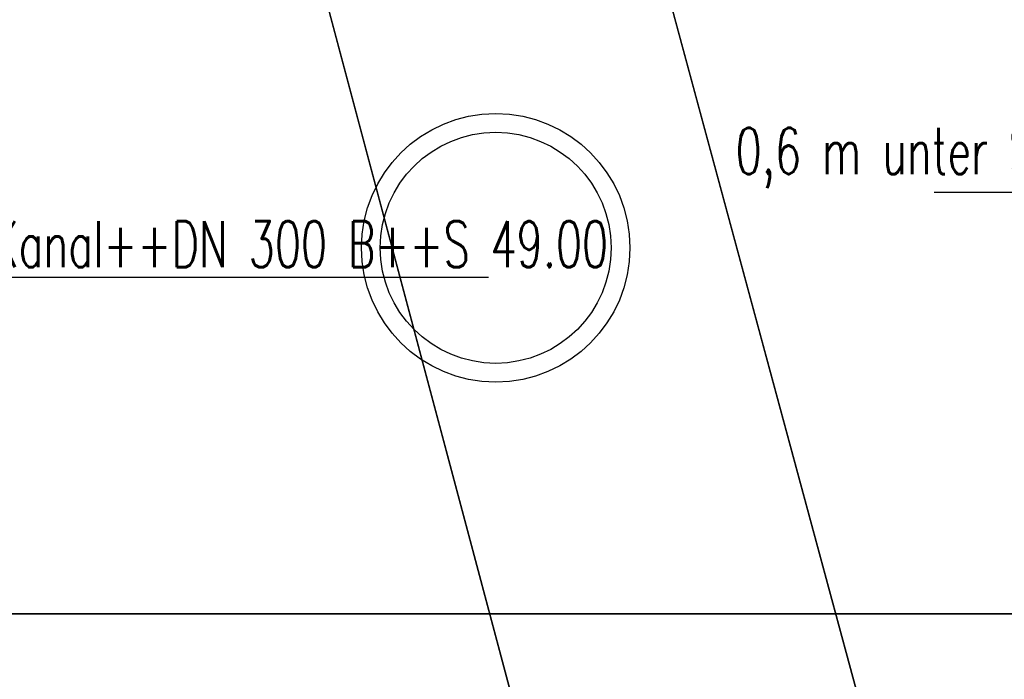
# Model space of a CAD drawing. Extents: x 3409653 to 3410193, y 5788342 to 5789000.
# Tile 33 of 79: x 3409738 to 3409759, y 5788842 to 5788857. Entities that reach past the tile are written whole.
import ezdxf

# ---------------------------------------------------------------- set-up
doc = ezdxf.new("R2010")
doc.units = 0
doc.header["$MEASUREMENT"] = 0
doc.linetypes.add('LINIENART0', pattern=[0])
doc.linetypes.add('LINIENART1', pattern=[50, 40, -10])
for name, color, linetype in [('detail_AA-BB', 7, 'Continuous'), ('KATASTER', 7, 'Continuous'), ('Straßenbau', 7, 'Continuous'), ('TOP-HOEHENI', 7, 'Continuous')]:
    doc.layers.add(name, color=color, linetype=linetype)
doc.styles.add('SIMPLEX', font='simplex')

msp = doc.modelspace()

# ---------------------------------------------------------------- linework, layer by layer
at = {"layer": 'detail_AA-BB', "color": 160, "linetype": 'LINIENART0'}
msp.add_line((3409757.932, 5788852.885), (3409766.896, 5788852.877), dxfattribs=at)
msp.add_line((3409757.932, 5788852.885), (3409766.896, 5788852.877), dxfattribs=at)
at = {"layer": 'detail_AA-BB', "color": 128, "linetype": 'LINIENART0'}
for p, q in [((3409732.49, 5788851.046), (3409741.738, 5788851.046)), ((3409732.49, 5788851.046), (3409741.738, 5788851.046)), ((3409741.738, 5788851.046), (3409748.28, 5788851.046)), ((3409741.738, 5788851.046), (3409748.28, 5788851.046))]:
    msp.add_line(p, q, dxfattribs=at)
at = {"layer": 'detail_AA-BB', "color": 157, "linetype": 'LINIENART1'}
for radius in [2.906, 2.906, 2.5, 2.5]:
    msp.add_circle((3409748.436, 5788851.679), radius, dxfattribs=at)
at = {"layer": 'KATASTER', "color": 92, "linetype": 'LINIENART0'}
for p, q in [((3409740.59, 5788900), (3409761.37, 5788823.16)), ((3409754.32, 5788821.19), (3409733.83, 5788898.08))]:
    msp.add_line(p, q, dxfattribs=at)
at = {"layer": 'Straßenbau', "color": 176, "linetype": 'LINIENART0'}
for p, q in [((3409705.63676, 5788843.75982), (3409798.79603, 5788843.75982)), ((3409798.79603, 5788843.75982), (3409705.63676, 5788843.75982)), ((3409705.63676, 5788843.75982), (3409798.79603, 5788843.75982)), ((3409798.79603, 5788843.75982), (3409705.63676, 5788843.75982))]:
    msp.add_line(p, q, dxfattribs=at)
at = {"layer": 'TOP-HOEHENI', "color": 95, "linetype": 'LINIENART0'}
for p, q in [((3409761.373, 5788823.163), (3409739.259, 5788904.9)), ((3409733.829, 5788898.08), (3409754.361, 5788821.051))]:
    msp.add_line(p, q, dxfattribs=at)

# ---------------------------------------------------------------- texts
at = {"layer": 'detail_AA-BB', "color": 128, "linetype": 'LINIENART0', "style": 'SIMPLEX', "width": 0.66046}
for s, p in [('0,6 m unter Sohle++max. Grundwasserstand', (3409753.63314, 5788853.27523)), ('0,6 m unter Sohle++max. Grundwasserstand', (3409753.63314, 5788853.27523)), ('gepl. RW-Kanal++DN 300 B++S 49.00', (3409732.954, 5788851.257)), ('gepl. RW-Kanal++DN 300 B++S 49.00', (3409732.954, 5788851.257))]:
    msp.add_text(s, height=1, dxfattribs=at).set_placement(p)

doc.saveas('drawing.dxf')
